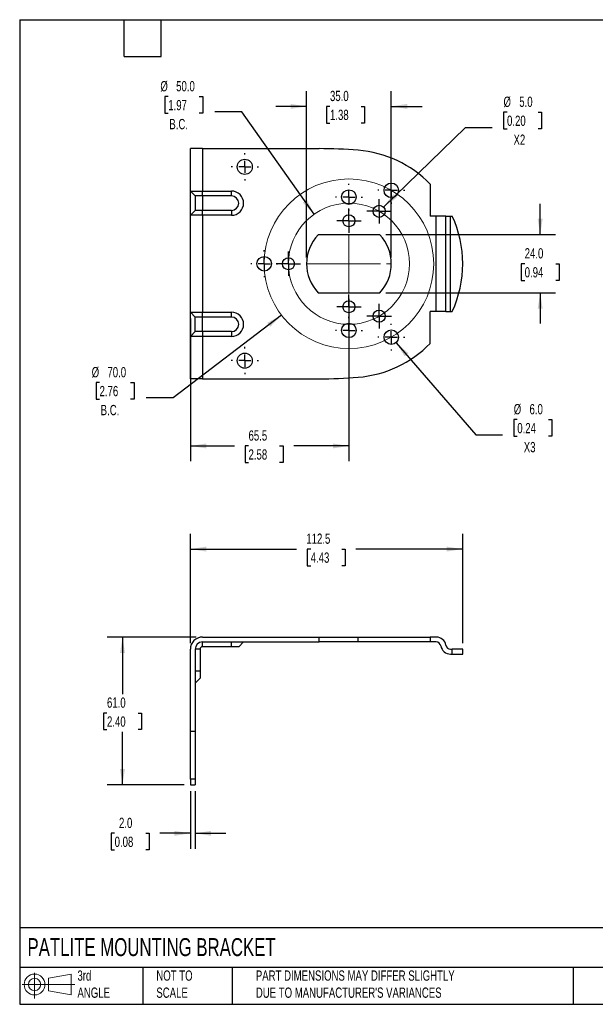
# Model space of a CAD drawing. Header units: millimetres. Extents: x 13 to 546, y 13 to 419.
# Tile 1 of 2: x 13 to 250, y 13 to 419. Entities that reach past the tile are written whole.
import ezdxf

# ---------------------------------------------------------------- set-up
doc = ezdxf.new("R2010")
doc.units = ezdxf.units.MM
doc.header["$LTSCALE"] = 2
doc.linetypes.add('SLD-Center', pattern=[19.05, 15.24, -1.27, 1.27, -1.27])
doc.linetypes.add('SLD-Solid', pattern=[0])
doc.layers.add('CENTER', color=40, linetype='SLD-Center')
doc.layers.add('SLD-DEFPOINTS', color=7, linetype='Continuous')
doc.layers.add('DIMENSIONS', color=140, linetype='SLD-Solid', lineweight=25)
doc.layers.add('TEXT', color=140, linetype='SLD-Solid', lineweight=25)
doc.styles.add('SLDTEXTSTYLE0', font='TXT', dxfattribs={"width": 0.7})
doc.dimstyles.new('SLDDIMSTYLE0', dxfattribs={"dimtxt": 4.316016, "dimasz": 6.604, "dimexe": 0, "dimexo": 0.0625, "dimgap": 1.079004, "dimtad": 0, "dimtih": 1, "dimtoh": 1, "dimrnd": 1e-09, "dimzin": 4, "dimdsep": 46, "dimtxsty": 'SLDTEXTSTYLE0', "dimsah": 1, "dimcen": 0.09, "dimadec": 0, "dimazin": 1, "dimtfac": 1, "dimtofl": 0, "dimtmove": 0, "dimatfit": 3, "dimfxl": 0, "dimfrac": 2, "dimtolj": 1, "dimtzin": 12, "dimarcsym": 0})
doc.dimstyles.new('SLDDIMSTYLE1', dxfattribs={"dimtxt": 4.316016, "dimasz": 6.604, "dimexe": 0, "dimexo": 0.0625, "dimgap": 1.079004, "dimtad": 0, "dimtih": 1, "dimtoh": 1, "dimrnd": 1e-09, "dimzin": 4, "dimdsep": 46, "dimtxsty": 'SLDTEXTSTYLE0', "dimsah": 1, "dimcen": 0.09, "dimadec": 0, "dimazin": 1, "dimtfac": 1, "dimtmove": 0, "dimatfit": 0, "dimfxl": 0, "dimfrac": 2, "dimtolj": 1, "dimtzin": 12, "dimarcsym": 0})
doc.dimstyles.new('SLDDIMSTYLE2', dxfattribs={"dimtxt": 4.316016, "dimasz": 6.604, "dimexe": 0, "dimexo": 0.0625, "dimgap": 1.079004, "dimtad": 0, "dimtih": 1, "dimtoh": 1, "dimrnd": 1e-09, "dimzin": 12, "dimdsep": 46, "dimtxsty": 'SLDTEXTSTYLE0', "dimsah": 1, "dimcen": 0.09, "dimadec": 0, "dimazin": 3, "dimtfac": 1, "dimtofl": 0, "dimtmove": 0, "dimatfit": 3, "dimfxl": 0, "dimfrac": 2, "dimtolj": 1, "dimtzin": 12, "dimarcsym": 0})
doc.dimstyles.new('SLDDIMSTYLE3', dxfattribs={"dimtxt": 4.316016, "dimasz": 6.604, "dimexe": 0, "dimexo": 0.0625, "dimgap": 1.079004, "dimtad": 0, "dimtih": 1, "dimtoh": 1, "dimrnd": 1e-09, "dimzin": 4, "dimdsep": 46, "dimtxsty": 'SLDTEXTSTYLE0', "dimsah": 1, "dimcen": 0, "dimadec": 0, "dimazin": 1, "dimtfac": 1, "dimtofl": 0, "dimtmove": 0, "dimatfit": 3, "dimfxl": 0, "dimfrac": 2, "dimtolj": 1, "dimtzin": 12, "dimarcsym": 0})

# ---------------------------------------------------------------- blocks, each defined once
blk = doc.blocks.new('Block11')
at = {"color": 7, "linetype": 'SLD-Solid', "lineweight": 18}
for p, q in [((5.18, 10.62), (5.18, 0)), ((10.96, 8.33), (20.35, 10.06)), ((10.96, 3.19), (10.96, 8.33)), ((20.35, 10.06), (20.35, 1.46)), ((0, 5.76), (21.75, 5.76)), ((10.96, 3.19), (20.35, 1.46))]:
    blk.add_line(p, q, dxfattribs=at)
for radius in [4.3, 2.57]:
    blk.add_circle((5.18, 5.76), radius, dxfattribs=at)
blk = doc.blocks.new('Block12')
at = {"layer": 'SLD-DEFPOINTS'}
blk.add_blockref('Block11', (0, 0), dxfattribs=at)
blk = doc.blocks.new('_D')
at = {"layer": 'DIMENSIONS'}
for p, q in [((85.65, 164.28), (48.83, 164.28)), ((55.18, 164.28), (55.18, 140.75)), ((48.76, 132.92), (47.31, 132.92)), ((47.31, 132.92), (47.31, 126.06)), ((61.59, 132.92), (63.04, 132.92)), ((63.04, 132.92), (63.04, 126.06)), ((47.31, 126.06), (48.76, 126.06)), ((63.04, 126.06), (61.59, 126.06)), ((55.18, 103.28), (55.18, 125.1)), ((80.65, 103.28), (48.83, 103.28))]:
    blk.add_line(p, q, dxfattribs=at)
for points in [[(55.18, 164.28), (54.16, 157.68), (56.19, 157.68)], [(55.18, 103.28), (56.19, 109.88), (54.16, 109.88)]]:
    blk.add_solid(points, dxfattribs=at)
at = {"layer": 'DIMENSIONS', "char_height": 4.233, "attachment_point": 1, "style": 'SLDTEXTSTYLE0'}
for s, insert in [('61.0', (48.76, 139.34)), ('2.40', (48.76, 131.52))]:
    blk.add_mtext(s, dxfattribs=dict(at, insert=insert))
blk = doc.blocks.new('_D_1')
at = {"layer": 'DIMENSIONS'}
for p, q in [((83.19, 100.74), (83.19, 76.93)), ((85.19, 100.74), (85.19, 76.93)), ((51.92, 83.28), (50.47, 83.28)), ((50.47, 83.28), (50.47, 76.42)), ((64.75, 83.28), (66.2, 83.28)), ((66.2, 83.28), (66.2, 76.42)), ((83.19, 83.28), (70.6, 83.28)), ((85.19, 83.28), (97.89, 83.28)), ((50.47, 76.42), (51.92, 76.42)), ((66.2, 76.42), (64.75, 76.42))]:
    blk.add_line(p, q, dxfattribs=at)
for points in [[(83.19, 83.28), (76.59, 84.3), (76.59, 82.26)], [(85.19, 83.28), (91.79, 82.26), (91.79, 84.3)]]:
    blk.add_solid(points, dxfattribs=at)
at = {"layer": 'DIMENSIONS', "char_height": 4.233, "attachment_point": 1, "style": 'SLDTEXTSTYLE0'}
for s, insert in [('2.0', (53.72, 89.7)), ('0.08', (51.92, 81.88))]:
    blk.add_mtext(s, dxfattribs=dict(at, insert=insert))
blk = doc.blocks.new('_D_2')
at = {"layer": 'DIMENSIONS'}
for p, q in [((83.19, 161.82), (83.19, 206.94)), ((195.69, 161.82), (195.69, 206.94)), ((83.19, 200.59), (127.04, 200.59)), ((132.89, 200.59), (131.44, 200.59)), ((131.44, 200.59), (131.44, 193.73)), ((145.71, 200.59), (147.16, 200.59)), ((147.16, 200.59), (147.16, 193.73)), ((195.69, 200.59), (151.56, 200.59)), ((131.44, 193.73), (132.89, 193.73)), ((147.16, 193.73), (145.71, 193.73))]:
    blk.add_line(p, q, dxfattribs=at)
for points in [[(83.19, 200.59), (89.79, 199.57), (89.79, 201.6)], [(195.69, 200.59), (189.09, 201.6), (189.09, 199.57)]]:
    blk.add_solid(points, dxfattribs=at)
at = {"layer": 'DIMENSIONS', "char_height": 4.233, "attachment_point": 1, "style": 'SLDTEXTSTYLE0'}
for s, insert in [('112.5', (131.09, 207.01)), ('4.43', (132.89, 199.19))]:
    blk.add_mtext(s, dxfattribs=dict(at, insert=insert))
blk = doc.blocks.new('_D_10')
at = {"layer": 'DIMENSIONS'}
for p, q in [((148.69, 303.83), (148.69, 236.82)), ((83.19, 295.83), (83.19, 236.82)), ((83.19, 243.17), (101.38, 243.17)), ((107.22, 243.17), (105.77, 243.17)), ((105.77, 243.17), (105.77, 236.31)), ((120.05, 243.17), (121.5, 243.17)), ((121.5, 243.17), (121.5, 236.31)), ((148.69, 243.17), (125.9, 243.17)), ((105.77, 236.31), (107.22, 236.31)), ((121.5, 236.31), (120.05, 236.31))]:
    blk.add_line(p, q, dxfattribs=at)
for points in [[(83.19, 243.17), (89.79, 242.15), (89.79, 244.18)], [(148.69, 243.17), (142.09, 244.18), (142.09, 242.15)]]:
    blk.add_solid(points, dxfattribs=at)
at = {"layer": 'DIMENSIONS', "char_height": 4.233, "attachment_point": 1, "style": 'SLDTEXTSTYLE0'}
for s, insert in [('65.5', (107.22, 249.59)), ('2.58', (107.22, 241.76))]:
    blk.add_mtext(s, dxfattribs=dict(at, insert=insert))
blk = doc.blocks.new('_D_11')
at = {"layer": 'DIMENSIONS'}
for p, q in [((131.19, 320.91), (131.19, 389.66)), ((166.19, 320.91), (166.19, 389.66)), ((131.19, 383.31), (118.49, 383.31)), ((140.87, 383.31), (139.42, 383.31)), ((139.42, 383.31), (139.42, 376.45)), ((153.7, 383.31), (155.15, 383.31)), ((155.15, 383.31), (155.15, 376.45)), ((166.19, 383.31), (178.89, 383.31)), ((139.42, 376.45), (140.87, 376.45)), ((155.15, 376.45), (153.7, 376.45))]:
    blk.add_line(p, q, dxfattribs=at)
for points in [[(131.19, 383.31), (124.59, 384.33), (124.59, 382.3)], [(166.19, 383.31), (172.79, 382.3), (172.79, 384.33)]]:
    blk.add_solid(points, dxfattribs=at)
at = {"layer": 'DIMENSIONS', "char_height": 4.233, "attachment_point": 1, "style": 'SLDTEXTSTYLE0'}
for s, insert in [('35.0', (140.87, 389.74)), ('1.38', (140.87, 381.91))]:
    blk.add_mtext(s, dxfattribs=dict(at, insert=insert))
blk = doc.blocks.new('_D_12')
at = {"layer": 'DIMENSIONS'}
for p, q in [((120.85, 297.16), (76.07, 263.05)), ((45.69, 269.32), (44.25, 269.32)), ((44.25, 269.32), (44.25, 262.46)), ((58.52, 269.32), (59.97, 269.32)), ((59.97, 269.32), (59.97, 262.46)), ((44.25, 262.46), (45.69, 262.46)), ((59.97, 262.46), (58.52, 262.46)), ((76.07, 263.05), (64.95, 263.05))]:
    blk.add_line(p, q, dxfattribs=at)
blk.add_solid([(120.85, 297.16), (114.98, 293.97), (116.21, 292.35)], dxfattribs=at)
at = {"layer": 'DIMENSIONS', "char_height": 4.233, "attachment_point": 1, "style": 'SLDTEXTSTYLE0'}
for s, insert in [('%%c', (42.44, 275.74)), ('70.0', (48.95, 275.74)), ('2.76', (45.69, 267.92)), ('B.C.', (46.15, 260.09))]:
    blk.add_mtext(s, dxfattribs=dict(at, insert=insert))
blk = doc.blocks.new('_D_13')
at = {"layer": 'DIMENSIONS'}
for p, q in [((74.07, 387.35), (72.62, 387.35)), ((72.62, 387.35), (72.62, 380.49)), ((86.89, 387.35), (88.34, 387.35)), ((88.34, 387.35), (88.34, 380.49)), ((72.62, 380.49), (74.07, 380.49)), ((88.34, 380.49), (86.89, 380.49)), ((104.44, 381.08), (93.33, 381.08)), ((134.28, 338.79), (104.44, 381.08))]:
    blk.add_line(p, q, dxfattribs=at)
blk.add_solid([(134.28, 338.79), (131.3, 344.78), (129.64, 343.6)], dxfattribs=at)
at = {"layer": 'DIMENSIONS', "char_height": 4.233, "attachment_point": 1, "style": 'SLDTEXTSTYLE0'}
for s, insert in [('%%c', (70.81, 393.77)), ('50.0', (77.33, 393.77)), ('1.97', (74.07, 385.95)), ('B.C.', (74.52, 378.12))]:
    blk.add_mtext(s, dxfattribs=dict(at, insert=insert))
blk = doc.blocks.new('_D_14')
at = {"layer": 'DIMENSIONS'}
for p, q in [((227.69, 330.37), (227.69, 343.07)), ((163.97, 330.37), (234.04, 330.37)), ((221.28, 318.37), (219.83, 318.37)), ((219.83, 318.37), (219.83, 311.51)), ((234.1, 318.37), (235.55, 318.37)), ((235.55, 318.37), (235.55, 311.51)), ((219.83, 311.51), (221.28, 311.51)), ((235.55, 311.51), (234.1, 311.51)), ((163.97, 306.37), (234.04, 306.37)), ((227.69, 306.37), (227.69, 293.67))]:
    blk.add_line(p, q, dxfattribs=at)
for points in [[(227.69, 330.37), (228.71, 336.97), (226.67, 336.97)], [(227.69, 306.37), (226.67, 299.76), (228.71, 299.76)]]:
    blk.add_solid(points, dxfattribs=at)
at = {"layer": 'DIMENSIONS', "char_height": 4.233, "attachment_point": 1, "style": 'SLDTEXTSTYLE0'}
for s, insert in [('24.0', (221.28, 324.79)), ('0.94', (221.28, 316.96))]:
    blk.add_mtext(s, dxfattribs=dict(at, insert=insert))
blk = doc.blocks.new('_D_15')
at = {"layer": 'DIMENSIONS'}
for p, q in [((168.15, 285.79), (201.04, 247.76)), ((218.23, 254.03), (216.78, 254.03)), ((216.78, 254.03), (216.78, 247.17)), ((231.06, 254.03), (232.5, 254.03)), ((232.5, 254.03), (232.5, 247.17)), ((201.04, 247.76), (212.16, 247.76)), ((216.78, 247.17), (218.23, 247.17)), ((232.5, 247.17), (231.06, 247.17))]:
    blk.add_line(p, q, dxfattribs=at)
blk.add_solid([(168.15, 285.79), (171.71, 280.13), (173.24, 281.46)], dxfattribs=at)
at = {"layer": 'DIMENSIONS', "char_height": 4.233, "attachment_point": 1, "style": 'SLDTEXTSTYLE0'}
for s, insert in [('%%c', (216.77, 260.46)), ('6.0', (223.28, 260.46)), ('0.24', (218.23, 252.63)), ('X3', (220.91, 244.8))]:
    blk.add_mtext(s, dxfattribs=dict(at, insert=insert))
blk = doc.blocks.new('_D_16')
at = {"layer": 'DIMENSIONS'}
for p, q in [((213.99, 380.91), (212.54, 380.91)), ((212.54, 380.91), (212.54, 374.05)), ((226.82, 380.91), (228.26, 380.91)), ((228.26, 380.91), (228.26, 374.05)), ((162.98, 341.76), (196.8, 374.65)), ((196.8, 374.65), (207.92, 374.65)), ((212.54, 374.05), (213.99, 374.05)), ((228.26, 374.05), (226.82, 374.05))]:
    blk.add_line(p, q, dxfattribs=at)
blk.add_solid([(162.98, 341.76), (168.43, 345.63), (167.01, 347.09)], dxfattribs=at)
at = {"layer": 'DIMENSIONS', "char_height": 4.233, "attachment_point": 1, "style": 'SLDTEXTSTYLE0'}
for s, insert in [('%%c', (212.53, 387.34)), ('5.0', (219.04, 387.34)), ('0.20', (213.99, 379.51)), ('X2', (216.67, 371.69))]:
    blk.add_mtext(s, dxfattribs=dict(at, insert=insert))
blk = doc.blocks.new('SW_CENTERMARKSYMBOL_4')
at = {"layer": 'CENTER', "color": 0}
for p, q in [((0, 5.08), (0, 5.54)), ((-5.08, 0), (-5.54, 0)), ((0, 0), (-2.54, 0)), ((0, 0), (0, 2.54)), ((0, 0), (0, -2.54)), ((0, 0), (2.54, 0)), ((5.08, 0), (5.54, 0)), ((0, -5.08), (0, -5.54))]:
    blk.add_line(p, q, dxfattribs=at)
blk = doc.blocks.new('SW_CENTERMARKSYMBOL_5')
at = {"layer": 'CENTER', "color": 0}
for p, q in [((0, 5.08), (0, 5.54)), ((-5.08, 0), (-5.54, 0)), ((0, 0), (-2.54, 0)), ((0, 0), (0, 2.54)), ((0, 0), (0, -2.54)), ((0, 0), (2.54, 0)), ((5.08, 0), (5.54, 0)), ((0, -5.08), (0, -5.54))]:
    blk.add_line(p, q, dxfattribs=at)
blk = doc.blocks.new('SW_CENTERMARKSYMBOL_6')
at = {"layer": 'CENTER', "color": 0}
for p, q in [((0, 5.08), (0, 5.64)), ((-5.08, 0), (-5.64, 0)), ((0, 0), (-2.54, 0)), ((0, 0), (0, 2.54)), ((0, 0), (0, -2.54)), ((0, 0), (2.54, 0)), ((5.08, 0), (5.64, 0)), ((0, -5.08), (0, -5.64))]:
    blk.add_line(p, q, dxfattribs=at)
blk = doc.blocks.new('SW_CENTERMARKSYMBOL_7')
at = {"layer": 'CENTER', "color": 0}
for p, q in [((0, 5.08), (0, 5.54)), ((-5.08, 0), (-5.54, 0)), ((0, 0), (-2.54, 0)), ((0, 0), (0, 2.54)), ((0, 0), (0, -2.54)), ((0, 0), (2.54, 0)), ((5.08, 0), (5.54, 0)), ((0, -5.08), (0, -5.54))]:
    blk.add_line(p, q, dxfattribs=at)
blk = doc.blocks.new('SW_CENTERMARKSYMBOL_8')
at = {"layer": 'CENTER', "color": 0}
for p, q in [((0, 5.08), (0, 5.64)), ((-5.08, 0), (-5.64, 0)), ((0, 0), (-2.54, 0)), ((0, 0), (0, 2.54)), ((0, 0), (0, -2.54)), ((0, 0), (2.54, 0)), ((5.08, 0), (5.64, 0)), ((0, -5.08), (0, -5.64))]:
    blk.add_line(p, q, dxfattribs=at)
blk = doc.blocks.new('SW_CENTERMARKSYMBOL_9')
at = {"layer": 'CENTER', "color": 0}
for p, q in [((0, 2.54), (0, 5.04)), ((-2.54, 0), (-5.04, 0)), ((0, 0), (-2.54, 0)), ((0, 0), (0, 2.54)), ((0, 0), (0, -2.54)), ((0, 0), (2.54, 0)), ((2.54, 0), (5.04, 0)), ((0, -2.54), (0, -5.04))]:
    blk.add_line(p, q, dxfattribs=at)
blk = doc.blocks.new('SW_CENTERMARKSYMBOL_10')
at = {"layer": 'CENTER', "color": 0}
for p, q in [((0, 2.54), (0, 5.04)), ((-2.54, 0), (-5.04, 0)), ((0, 0), (-2.54, 0)), ((0, 0), (0, 2.54)), ((0, 0), (0, -2.54)), ((0, 0), (2.54, 0)), ((2.54, 0), (5.04, 0)), ((0, -2.54), (0, -5.04))]:
    blk.add_line(p, q, dxfattribs=at)
blk = doc.blocks.new('SW_CENTERMARKSYMBOL_11')
at = {"layer": 'CENTER', "color": 0}
for p, q in [((0, 5.08), (0, 5.54)), ((-5.08, 0), (-5.54, 0)), ((0, 0), (-2.54, 0)), ((0, 0), (0, 2.54)), ((0, 0), (0, -2.54)), ((0, 0), (2.54, 0)), ((5.08, 0), (5.54, 0)), ((0, -5.08), (0, -5.54))]:
    blk.add_line(p, q, dxfattribs=at)
blk = doc.blocks.new('SW_CENTERMARKSYMBOL_12')
at = {"layer": 'CENTER', "color": 0}
for p, q in [((0, 5.08), (0, 5.54)), ((-5.08, 0), (-5.54, 0)), ((0, 0), (-2.54, 0)), ((0, 0), (0, 2.54)), ((0, 0), (0, -2.54)), ((0, 0), (2.54, 0)), ((5.08, 0), (5.54, 0)), ((0, -5.08), (0, -5.54))]:
    blk.add_line(p, q, dxfattribs=at)
blk = doc.blocks.new('SW_CENTERMARKSYMBOL_13')
at = {"layer": 'CENTER', "color": 0}
for p, q in [((0, 2.54), (0, 5.04)), ((-2.54, 0), (-5.04, 0)), ((0, 0), (-2.54, 0)), ((0, 0), (0, 2.54)), ((0, 0), (0, -2.54)), ((0, 0), (2.54, 0)), ((2.54, 0), (5.04, 0)), ((0, -2.54), (0, -5.04))]:
    blk.add_line(p, q, dxfattribs=at)
blk = doc.blocks.new('SW_CENTERMARKSYMBOL_14')
at = {"layer": 'CENTER', "color": 0}
for p, q in [((0, 2.54), (0, 5.04)), ((-2.54, 0), (-5.04, 0)), ((0, 0), (-2.54, 0)), ((0, 0), (0, 2.54)), ((0, 0), (0, -2.54)), ((0, 0), (2.54, 0)), ((2.54, 0), (5.04, 0)), ((0, -2.54), (0, -5.04))]:
    blk.add_line(p, q, dxfattribs=at)
blk = doc.blocks.new('SW_CENTERMARKSYMBOL_15')
at = {"layer": 'CENTER', "color": 0}
for p, q in [((0, 2.54), (0, 5.04)), ((-2.54, 0), (-5.04, 0)), ((0, 0), (-2.54, 0)), ((0, 0), (0, 2.54)), ((0, 0), (0, -2.54)), ((0, 0), (2.54, 0)), ((2.54, 0), (5.04, 0)), ((0, -2.54), (0, -5.04))]:
    blk.add_line(p, q, dxfattribs=at)

msp = doc.modelspace()

# ---------------------------------------------------------------- linework, layer by layer
for p, q in [((83.19, 348.366), (83.19, 365.866)), ((88.19, 365.866), (83.19, 365.866)), ((88.19, 365.866), (88.19, 348.366)), ((88.19, 365.866), (136.331, 365.866)), ((182.274, 351.246), (182.274, 338.053)), ((83.19, 348.366), (88.19, 348.366)), ((85.19, 346.366), (83.19, 348.366)), ((83.19, 338.366), (83.19, 348.366)), ((88.19, 346.366), (85.19, 346.366)), ((85.19, 346.366), (85.19, 340.366)), ((88.19, 348.366), (100.19, 348.366)), ((88.19, 346.366), (88.19, 348.366)), ((100.19, 346.366), (88.19, 346.366)), ((88.19, 346.366), (88.19, 340.366)), ((100.19, 346.366), (100.19, 348.366)), ((83.19, 338.366), (85.19, 340.366)), ((88.19, 338.366), (83.19, 338.366)), ((83.19, 298.366), (83.19, 338.366)), ((88.19, 340.366), (85.19, 340.366)), ((100.19, 340.366), (88.19, 340.366)), ((88.19, 338.366), (88.19, 340.366)), ((100.19, 338.366), (88.19, 338.366)), ((88.19, 338.366), (88.19, 298.366)), ((100.19, 340.366), (100.19, 338.366)), ((184.774, 338.053), (182.274, 338.053)), ((184.774, 298.679), (184.774, 338.053)), ((188.718, 338.053), (184.774, 338.053)), ((188.718, 298.679), (188.718, 338.053)), ((188.718, 338.053), (190.69, 338.053)), ((190.69, 298.679), (190.69, 338.053)), ((190.69, 338.053), (191.369, 338.053)), ((161.428, 330.366), (135.953, 330.366)), ((135.953, 306.366), (161.428, 306.366)), ((83.19, 298.366), (88.19, 298.366)), ((83.19, 298.366), (85.19, 296.366)), ((83.19, 288.366), (83.19, 298.366)), ((88.19, 298.366), (100.19, 298.366)), ((88.19, 296.366), (88.19, 298.366)), ((100.19, 296.366), (100.19, 298.366)), ((184.774, 298.679), (182.274, 298.679)), ((182.274, 285.485), (182.274, 298.679)), ((188.718, 298.679), (184.774, 298.679)), ((188.718, 298.679), (190.69, 298.679)), ((190.69, 298.679), (191.369, 298.679)), ((88.19, 296.366), (85.19, 296.366)), ((85.19, 290.366), (85.19, 296.366)), ((100.19, 296.366), (88.19, 296.366)), ((88.19, 290.366), (88.19, 296.366)), ((83.19, 288.366), (85.19, 290.366)), ((88.19, 290.366), (85.19, 290.366)), ((100.19, 290.366), (88.19, 290.366)), ((88.19, 290.366), (88.19, 288.366)), ((100.19, 290.366), (100.19, 288.366)), ((88.19, 288.366), (83.19, 288.366)), ((83.19, 270.866), (83.19, 288.366)), ((88.19, 288.366), (88.19, 270.866)), ((100.19, 288.366), (88.19, 288.366)), ((88.19, 270.866), (83.19, 270.866)), ((88.19, 270.866), (136.331, 270.866)), ((88.19, 164.279), (136.331, 164.279)), ((136.331, 162.279), (136.331, 164.279)), ((136.331, 164.279), (152.487, 164.279)), ((152.487, 162.279), (152.487, 164.279)), ((152.487, 164.279), (182.274, 164.279)), ((182.274, 164.279), (182.274, 162.279)), ((184.774, 164.279), (182.274, 164.279)), ((83.19, 125.392), (83.19, 159.279)), ((85.19, 159.279), (85.19, 125.392)), ((87.19, 159.279), (85.19, 159.279)), ((87.19, 159.279), (87.19, 150.279)), ((88.19, 162.279), (136.331, 162.279)), ((88.19, 160.279), (88.19, 162.279)), ((100.19, 160.279), (88.19, 160.279)), ((100.19, 160.279), (100.19, 162.279)), ((103.19, 160.279), (100.19, 160.279)), ((103.19, 160.279), (105.19, 162.279)), ((152.487, 162.279), (136.331, 162.279)), ((182.274, 162.279), (152.487, 162.279)), ((184.69, 162.279), (182.274, 162.279)), ((190.69, 159.279), (191.369, 159.279)), ((195.69, 159.279), (191.369, 159.279)), ((191.369, 157.279), (191.369, 159.279)), ((195.69, 157.279), (195.69, 159.279)), ((190.607, 157.279), (191.369, 157.279)), ((191.369, 157.279), (195.69, 157.279)), ((85.19, 150.279), (87.19, 150.279)), ((85.19, 145.279), (87.19, 147.279)), ((87.19, 150.279), (87.19, 147.279)), ((83.19, 105.627), (83.19, 125.392)), ((83.19, 125.392), (85.19, 125.392)), ((85.19, 125.392), (85.19, 105.627)), ((85.19, 105.627), (83.19, 105.627)), ((83.19, 105.627), (83.19, 103.279)), ((83.19, 103.279), (85.19, 103.279)), ((85.19, 105.627), (85.19, 103.279))]:
    msp.add_line(p, q)
at = {"color": 7, "linetype": 'SLD-Center', "lineweight": 18}
for p, q in [((148.69, 330.366), (148.69, 306.366)), ((131.19, 318.366), (166.19, 318.366))]:
    msp.add_line(p, q, dxfattribs=at)
for centre, radius in [((105.69, 358.366), 3.1), ((166.19, 348.677), 3), ((148.69, 345.866), 3), ((161.19, 340.016), 2.5), ((148.69, 336.116), 2.5), ((113.69, 318.366), 3), ((123.69, 318.366), 2.5), ((148.69, 300.616), 2.5), ((161.19, 296.715), 2.5), ((148.69, 290.866), 3), ((166.19, 288.055), 3), ((105.69, 278.366), 3.1)]:
    msp.add_circle(centre, radius)
at = {"color": 7, "linetype": 'SLD-Solid', "lineweight": 18}
for radius in [35, 25]:
    msp.add_circle((148.69, 318.366), radius, dxfattribs=at)
for centre, radius, start, end in [((136.331, 165.866), 200, 85.36665, 90), ((148.69, 318.366), 47, 44.39355, 85.36665), ((100.19, 343.366), 5, 270, 90), ((100.19, 343.366), 3, 270, 90), ((148.69, 318.366), 47, 335.23698, 24.76302), ((148.69, 318.366), 17.5, 136.70819, 223.29181), ((148.69, 318.366), 17.5, 316.70819, 43.29181), ((100.19, 293.366), 5, 270, 90), ((100.19, 293.366), 3, 270, 90), ((148.69, 318.366), 47, 274.63335, 315.60645), ((136.331, 470.866), 200, 270, 274.63335), ((88.19, 159.279), 5, 90, 180), ((184.774, 160.279), 4, 9.59407, 90), ((88.19, 159.279), 3, 90, 180), ((88.19, 159.279), 1, 90, 180), ((184.69, 160.279), 2, 9.59407, 90), ((190.607, 161.279), 4, 189.59407, 270), ((190.69, 161.279), 2, 189.59407, 270)]:
    msp.add_arc(centre, radius, start, end)
at = {"layer": 'TEXT'}
for p, q in [((12.7, 419.1), (546.1, 419.1)), ((12.7, 419.1), (12.7, 12.7)), ((55.88, 403.86), (55.88, 419.1)), ((71.12, 403.86), (71.12, 419.1)), ((55.88, 403.86), (71.12, 403.86)), ((546.1, 44.252), (12.7, 44.252)), ((546.1, 27.94), (12.7, 27.94)), ((63.5, 27.94), (63.5, 12.7)), ((100.423, 27.94), (100.423, 12.7)), ((241.293, 27.94), (241.293, 12.7)), ((12.7, 12.7), (546.1, 12.7))]:
    msp.add_line(p, q, dxfattribs=at)

# ---------------------------------------------------------------- block references
at = {"layer": 'CENTER'}
for name, p in [('SW_CENTERMARKSYMBOL_8', (105.69, 358.366)), ('SW_CENTERMARKSYMBOL_7', (166.19, 348.677)), ('SW_CENTERMARKSYMBOL_12', (148.69, 345.866)), ('SW_CENTERMARKSYMBOL_13', (161.19, 340.016)), ('SW_CENTERMARKSYMBOL_10', (148.69, 336.116)), ('SW_CENTERMARKSYMBOL_4', (113.69, 318.366)), ('SW_CENTERMARKSYMBOL_14', (123.69, 318.366)), ('SW_CENTERMARKSYMBOL_9', (148.69, 300.616)), ('SW_CENTERMARKSYMBOL_15', (161.19, 296.715)), ('SW_CENTERMARKSYMBOL_11', (148.69, 290.866)), ('SW_CENTERMARKSYMBOL_5', (166.19, 288.055)), ('SW_CENTERMARKSYMBOL_6', (105.69, 278.366))]:
    msp.add_blockref(name, p, dxfattribs=at)
at = {"layer": 'SLD-DEFPOINTS'}
msp.add_blockref('Block12', (13.676, 15.108), dxfattribs=at)

# ---------------------------------------------------------------- texts
at = {"layer": 'TEXT', "attachment_point": 1, "style": 'SLDTEXTSTYLE0'}
for s, insert, char_height in [('PATLITE MOUNTING BRACKET', (15.931, 40.013), 7.40833), ('3rd^JANGLE', (36.564, 26.675), 4.2333), ('NOT TO^JSCALE', (69.15, 26.675), 4.23333), ("PART DIMENSIONS MAY DIFFER SLIGHTLY ^JDUE TO MANUFACTURER'S VARIANCES", (110.239, 26.682), 4.23333)]:
    msp.add_mtext(s, dxfattribs=dict(at, insert=insert, char_height=char_height))

# ---------------------------------------------------------------- dimensions: what is measured, and where the dimension line sits
at = {"layer": 'DIMENSIONS'}
for p1, p2, text, picture, middle in [((163.103, 297.938), (134.278, 338.793), '<>\\PB.C.', '_D_13', (80.482, 383.314)), ((159.398, 338.274), (162.983, 341.759), '<>\\PX2', '_D_16', (220.403, 376.876)), ((176.534, 339.573), (120.847, 297.159), '<>\\PB.C.', '_D_12', (52.107, 265.283)), ((164.228, 290.324), (168.153, 285.786), '<>\\PX3', '_D_15', (224.642, 249.995))]:
    dim = msp.add_diameter_dim_2p(p1=p1, p2=p2, text=text, dimstyle='SLDDIMSTYLE3', dxfattribs=at)
    dim.commit()
    dim.dimension.update_dxf_attribs({"geometry": picture, "text_midpoint": middle, "dimtype": 163})
for base, p1, p2, dimstyle, picture, middle in [((166.19, 383.314), (131.19, 318.366), (166.19, 318.366), 'SLDDIMSTYLE1', '_D_11', (147.283, 383.314)), ((83.19, 243.165), (148.69, 306.366), (83.19, 298.366), 'SLDDIMSTYLE2', '_D_10', (113.636, 243.165)), ((195.69, 200.588), (83.19, 159.279), (195.69, 159.279), 'SLDDIMSTYLE2', '_D_2', (139.302, 200.588)), ((85.19, 83.279), (83.19, 103.279), (85.19, 103.279), 'SLDDIMSTYLE1', '_D_1', (58.336, 83.279))]:
    dim = msp.add_linear_dim(base=base, p1=p1, p2=p2, dimstyle=dimstyle, dxfattribs=at)
    dim.commit()
    dim.dimension.update_dxf_attribs({"geometry": picture, "text_midpoint": middle, "dimtype": 160})
for base, p1, p2, dimstyle, picture, middle in [((227.69, 306.366), (161.428, 330.366), (161.428, 306.366), 'SLDDIMSTYLE1', '_D_14', (227.69, 318.366)), ((55.176, 103.279), (88.19, 164.279), (83.19, 103.279), 'SLDDIMSTYLE0', '_D', (55.176, 132.921))]:
    dim = msp.add_linear_dim(base=base, p1=p1, p2=p2, angle=90, dimstyle=dimstyle, dxfattribs=at)
    dim.commit()
    dim.dimension.update_dxf_attribs({"geometry": picture, "text_midpoint": middle, "dimtype": 160})

doc.saveas('drawing.dxf')
